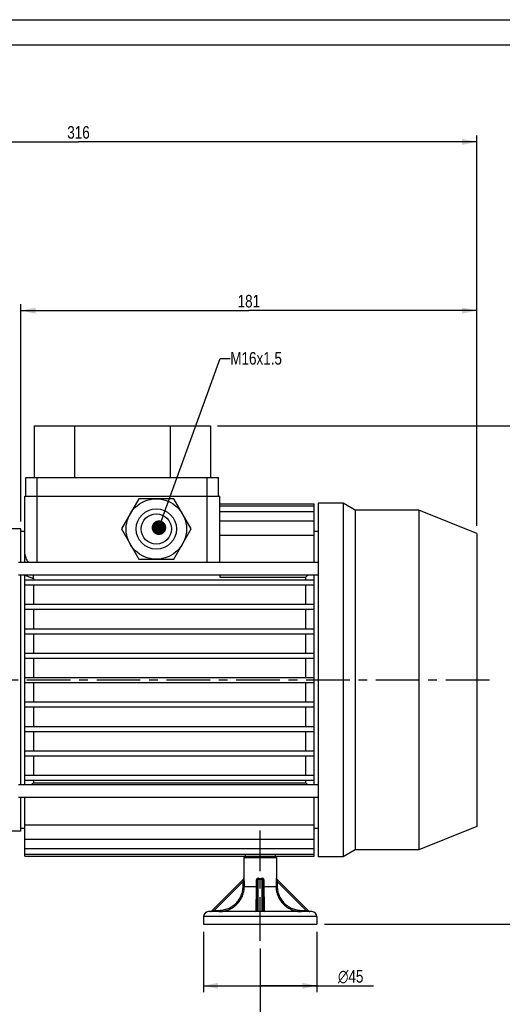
# Model space of a CAD drawing. Header units: millimetres. Extents: x 0 to 841, y 0 to 594.
# Tile 6 of 11: x 272 to 464, y 203 to 594. Entities that reach past the tile are written whole.
import ezdxf

# ---------------------------------------------------------------- set-up
doc = ezdxf.new("R2010")
doc.units = ezdxf.units.MM
doc.header["$LTSCALE"] = 46.2
doc.linetypes.add('CENTER', pattern=[0.6, 0.375, -0.075, 0.075, -0.075])
doc.layers.get('0').update_dxf_attribs({"linetype": 'CONTINUOUS'})
for name, color, linetype in [('ASSI', 7, 'CONTINUOUS'), ('DETTAGLI', 7, 'CONTINUOUS'), ('GEOM', 7, 'CONTINUOUS'), ('QUOTE', 7, 'CONTINUOUS')]:
    doc.layers.add(name, color=color, linetype=linetype)
doc.styles.get("Standard").update_dxf_attribs({"font": 'txt', "width": 0.8})
doc.styles.add('TEXTSTYLE_1', font='gdt', dxfattribs={"width": 0.8})
doc.dimstyles.new('DIMSTYLE_1', dxfattribs={"dimtxt": 5, "dimasz": 5.8, "dimexe": 1.25, "dimexo": 1.5, "dimtad": 1, "dimdec": 3, "dimdsep": 46, "dimtxsty": 'Standard', "dimblk": '_FILLED', "dimblk1": '_FILLED', "dimblk2": '_FILLED', "dimcen": 0.09, "dimadec": 3, "dimazin": 2, "dimtp": 0.3, "dimtm": 0.3, "dimtfac": 1, "dimtdec": 3, "dimtofl": 0, "dimtmove": 0, "dimatfit": 3, "dimldrblk": '_FILLED', "dimfxl": 1, "dimtolj": 1, "dimarcsym": 0})
doc.dimstyles.new('DIMSTYLE_2', dxfattribs={"dimtxt": 5, "dimasz": 5.8, "dimexe": 1.25, "dimexo": 1.5, "dimtad": 1, "dimdec": 3, "dimdsep": 46, "dimtxsty": 'Standard', "dimblk": '_FILLED', "dimblk1": '_FILLED', "dimblk2": '_FILLED', "dimcen": 0.09, "dimadec": 3, "dimazin": 2, "dimtp": 0.5, "dimtm": 0.5, "dimtfac": 1, "dimtdec": 3, "dimtofl": 0, "dimtmove": 0, "dimatfit": 3, "dimldrblk": '_FILLED', "dimfxl": 1, "dimtolj": 1, "dimarcsym": 0})
doc.dimstyles.new('DIMSTYLE_3', dxfattribs={"dimtxt": 5, "dimasz": 5.8, "dimexe": 1.25, "dimexo": 1.5, "dimtad": 1, "dimdec": 0, "dimdsep": 46, "dimtxsty": 'Standard', "dimblk": '_FILLED', "dimblk1": '_FILLED', "dimblk2": '_FILLED', "dimcen": 0.09, "dimadec": 0, "dimazin": 2, "dimtp": 0.5, "dimtm": 0.5, "dimtfac": 1, "dimtdec": 0, "dimtofl": 0, "dimtmove": 0, "dimatfit": 3, "dimldrblk": '_FILLED', "dimfxl": 1, "dimtolj": 1, "dimarcsym": 0})
doc.dimstyles.get("Standard").update_dxf_attribs({"dimtxt": 5, "dimasz": 5.8, "dimexe": 1.25, "dimexo": 1.5, "dimtad": 1, "dimdec": 3, "dimdsep": 46, "dimtxsty": 'Standard', "dimblk": '_FILLED', "dimblk1": '_FILLED', "dimblk2": '_FILLED', "dimcen": 0.09, "dimadec": 3, "dimazin": 2, "dimtol": 1, "dimtp": 0.001, "dimtm": 0.001, "dimtfac": 1, "dimtdec": 3, "dimtofl": 0, "dimtmove": 0, "dimatfit": 3, "dimldrblk": '_FILLED', "dimfxl": 1, "dimtolj": 1, "dimarcsym": 0})

# ---------------------------------------------------------------- blocks, each defined once
blk = doc.blocks.new('_FILLED')
at = {"color": 0, "linetype": 'ByBlock'}
blk.add_solid([(0, 0), (-1, 0.207), (-1, -0.207)], dxfattribs=at)
blk = doc.blocks.new('*D7')
at = {"layer": 'QUOTE', "color": 2, "linetype": 'Continuous'}
for p, q in [((137.55, 373.76), (137.55, 547.98)), ((453.85, 392.88), (453.85, 547.98)), ((137.55, 545.48), (295.7, 545.48)), ((453.85, 545.48), (295.7, 545.48))]:
    blk.add_line(p, q, dxfattribs=at)
at = {"layer": 'QUOTE', "color": 2, "linetype": 'Continuous', "xscale": 5.8, "yscale": 5.8, "zscale": 5.8, "rotation": 180}
blk.add_blockref('_FILLED', (137.55, 545.48), dxfattribs=at)
at = {"layer": 'QUOTE', "color": 2, "linetype": 'Continuous', "xscale": 5.8, "yscale": 5.8, "zscale": 5.8}
blk.add_blockref('_FILLED', (453.85, 545.48), dxfattribs=at)
at = {"layer": 'QUOTE', "color": 2, "linetype": 'Continuous', "insert": (295.7, 551.73), "char_height": 5, "width": 15.5357, "attachment_point": 2, "line_spacing_factor": 0.9}
blk.add_mtext('316', dxfattribs=at)
blk = doc.blocks.new('*D15')
at = {"layer": 'QUOTE', "color": 2, "linetype": 'Continuous'}
for p, q in [((367.85, 225.08), (367.85, 164.03)), ((180.55, 207.93), (180.55, 164.03)), ((180.55, 166.53), (274.2, 166.53)), ((367.85, 166.53), (274.2, 166.53))]:
    blk.add_line(p, q, dxfattribs=at)
at = {"layer": 'QUOTE', "color": 2, "linetype": 'Continuous', "xscale": 5.8, "yscale": 5.8, "zscale": 5.8, "rotation": 180}
blk.add_blockref('_FILLED', (180.55, 166.53), dxfattribs=at)
at = {"layer": 'QUOTE', "color": 2, "linetype": 'Continuous', "xscale": 5.8, "yscale": 5.8, "zscale": 5.8}
blk.add_blockref('_FILLED', (367.85, 166.53), dxfattribs=at)
at = {"layer": 'QUOTE', "color": 2, "linetype": 'Continuous', "insert": (274.2, 172.78), "char_height": 5, "width": 25.7143, "attachment_point": 2, "line_spacing_factor": 0.9}
blk.add_mtext('187.3', dxfattribs=at)
blk = doc.blocks.new('*D18')
at = {"layer": 'QUOTE', "color": 2, "linetype": 'Continuous'}
for p, q in [((350.92, 432.67), (495.76, 432.67)), ((493.26, 432.67), (493.26, 333.67)), ((493.26, 234.67), (493.26, 333.67)), ((393.35, 234.67), (495.76, 234.67))]:
    blk.add_line(p, q, dxfattribs=at)
at = {"layer": 'QUOTE', "color": 2, "linetype": 'Continuous', "xscale": 5.8, "yscale": 5.8, "zscale": 5.8}
for p, rotation in [((493.26, 432.67), 90), ((493.26, 234.67), 270)]:
    blk.add_blockref('_FILLED', p, dxfattribs=dict(at, rotation=rotation))
at = {"layer": 'QUOTE', "color": 2, "linetype": 'Continuous', "insert": (487.01, 333.67), "char_height": 5, "width": 16.0714, "attachment_point": 2, "rotation": 90, "line_spacing_factor": 0.9}
blk.add_mtext('198', dxfattribs=at)
blk = doc.blocks.new('*D19')
at = {"layer": 'QUOTE', "color": 2, "linetype": 'Continuous'}
for p, q in [((345.35, 231.67), (345.35, 207.7)), ((390.35, 231.67), (390.35, 207.7)), ((345.35, 210.2), (367.85, 210.2)), ((390.35, 210.2), (367.85, 210.2)), ((367.85, 210.2), (412.91, 210.2))]:
    blk.add_line(p, q, dxfattribs=at)
at = {"layer": 'QUOTE', "color": 2, "linetype": 'Continuous', "xscale": 5.8, "yscale": 5.8, "zscale": 5.8, "rotation": 180}
blk.add_blockref('_FILLED', (345.35, 210.2), dxfattribs=at)
at = {"layer": 'QUOTE', "color": 2, "linetype": 'Continuous', "xscale": 5.8, "yscale": 5.8, "zscale": 5.8}
blk.add_blockref('_FILLED', (390.35, 210.2), dxfattribs=at)
at = {"layer": 'QUOTE', "color": 2, "linetype": 'Continuous', "insert": (398.75, 216.45), "char_height": 5, "width": 21.25, "attachment_point": 1, "line_spacing_factor": 0.9, "style": 'TEXTSTYLE_1'}
blk.add_mtext('{\\Fgdt;n}\\Ftxt;45', dxfattribs=at)
blk = doc.blocks.new('*D20')
at = {"layer": 'QUOTE', "color": 2, "linetype": 'Continuous'}
for p, q in [((272.85, 394.67), (272.85, 480.93)), ((272.85, 478.43), (363.35, 478.43)), ((453.85, 478.43), (363.35, 478.43)), ((453.85, 392.88), (453.85, 480.93))]:
    blk.add_line(p, q, dxfattribs=at)
at = {"layer": 'QUOTE', "color": 2, "linetype": 'Continuous', "xscale": 5.8, "yscale": 5.8, "zscale": 5.8, "rotation": 180}
blk.add_blockref('_FILLED', (272.85, 478.43), dxfattribs=at)
at = {"layer": 'QUOTE', "color": 2, "linetype": 'Continuous', "xscale": 5.8, "yscale": 5.8, "zscale": 5.8}
blk.add_blockref('_FILLED', (453.85, 478.43), dxfattribs=at)
at = {"layer": 'QUOTE', "color": 2, "linetype": 'Continuous', "insert": (363.35, 484.68), "char_height": 5, "width": 14.4643, "attachment_point": 2, "line_spacing_factor": 0.9}
blk.add_mtext('181', dxfattribs=at)

msp = doc.modelspace()

# ---------------------------------------------------------------- linework, layer by layer
at = {"color": 7, "linetype": 'Continuous'}
for p, q in [((0, 594), (840, 594)), ((10, 584), (830, 584))]:
    msp.add_line(p, q, dxfattribs=at)
at = {"layer": 'ASSI', "color": 7, "linetype": 'Continuous'}
for p, q in [((274.8521, 404.6747), (274.8521, 412.1747)), ((274.8521, 412.1747), (351.3521, 412.1747)), ((351.3521, 404.6747), (351.3521, 412.1747)), ((400.8521, 401.8747), (390.8521, 401.8747)), ((390.8521, 401.8747), (390.8521, 261.4747)), ((405.5286, 399.1747), (400.8521, 401.8747)), ((400.8521, 401.8747), (400.8521, 261.4747)), ((430.8521, 399.1747), (405.5286, 399.1747)), ((405.5286, 399.1747), (405.5286, 264.1747)), ((453.8521, 389.8821), (430.8521, 399.1747)), ((430.8521, 399.1747), (430.8521, 264.1747)), ((453.8521, 389.8821), (453.8521, 273.4673)), ((390.8521, 378.3689), (271.8521, 378.3689)), ((390.8521, 373.3689), (271.8521, 373.3689)), ((390.8521, 289.9806), (271.8521, 289.9806)), ((390.8521, 284.9806), (271.8521, 284.9806)), ((453.8521, 273.4673), (430.8521, 264.1747)), ((361.936, 262.4973), (361.936, 261.6747)), ((373.7682, 262.4973), (373.7682, 261.6747)), ((405.5286, 264.1747), (400.8521, 261.4747)), ((430.8521, 264.1747), (405.5286, 264.1747)), ((274.3521, 261.6747), (389.3521, 261.6747)), ((361.3521, 261.1747), (374.3521, 261.1747)), ((400.8521, 261.4747), (390.8521, 261.4747)), ((345.3521, 234.6747), (390.3521, 234.6747))]:
    msp.add_line(p, q, dxfattribs=at)
at = {"layer": 'ASSI', "color": 9, "linetype": 'Continuous'}
for p, q in [((279.3521, 404.6747), (279.3521, 412.1747)), ((346.8521, 404.6747), (346.8521, 412.1747))]:
    msp.add_line(p, q, dxfattribs=at)
at = {"layer": 'ASSI', "color": 2, "linetype": 'CENTER'}
for p, q in [((458.8559, 331.6747), (131.5521, 331.6747)), ((367.8521, 228.0802), (367.8521, 271.9084))]:
    msp.add_line(p, q, dxfattribs=at)
at = {"layer": 'GEOM', "color": 7, "linetype": 'Continuous'}
for p, q in [((278.1021, 432.6747), (278.1021, 412.1747)), ((278.1021, 432.6747), (348.1021, 432.6747)), ((294.1021, 432.6747), (294.1021, 412.1747)), ((332.1021, 432.6747), (332.1021, 412.1747)), ((348.1021, 432.6747), (348.1021, 412.1747)), ((274.3521, 378.3689), (274.3521, 404.6747)), ((274.3521, 404.6747), (351.8521, 404.6747)), ((319.6739, 403.6747), (312.7457, 391.6747)), ((333.5303, 403.6747), (319.6739, 403.6747)), ((340.4585, 391.6747), (333.5303, 403.6747)), ((351.8521, 378.3689), (351.8521, 404.6747)), ((351.8521, 401.6747), (389.3521, 401.6747)), ((351.8521, 400.8521), (389.3521, 400.8521)), ((389.3521, 378.3689), (389.3521, 401.6747)), ((351.8521, 398.6362), (389.3521, 398.6362)), ((272.8521, 391.6747), (268.0807, 391.6747)), ((272.8521, 378.3689), (272.8521, 391.6747)), ((312.7457, 391.6747), (319.6739, 379.6747)), ((333.5303, 379.6747), (340.4585, 391.6747)), ((351.8521, 394.8727), (389.3521, 394.8727)), ((274.3521, 390.6747), (272.8521, 390.6747)), ((351.8521, 389.2591), (389.3521, 389.2591)), ((390.8521, 390.6747), (389.3521, 390.6747)), ((319.6739, 379.6747), (333.5303, 379.6747)), ((272.8521, 289.9806), (272.8521, 373.3689)), ((274.3521, 289.9806), (274.3521, 373.394)), ((274.4136, 373.3689), (277.8162, 371.9798)), ((277.8086, 371.9798), (277.8026, 373.3689)), ((277.8086, 371.9798), (277.8162, 371.4747)), ((351.8521, 373.3689), (351.8521, 372.4786)), ((351.8521, 372.4786), (385.888, 372.4786)), ((385.888, 372.4786), (385.888, 371.4747)), ((389.3521, 289.9806), (389.3521, 373.3689)), ((274.3521, 371.4747), (389.3521, 371.4747)), ((274.3521, 369.4747), (389.3521, 369.4747)), ((277.8162, 369.4747), (277.8162, 361.7747)), ((385.888, 369.4747), (385.888, 361.7747)), ((274.3521, 361.7747), (389.3521, 361.7747)), ((274.3521, 359.7747), (389.3521, 359.7747)), ((277.8162, 359.7747), (277.8162, 352.0747)), ((385.888, 359.7747), (385.888, 352.0747)), ((274.3521, 352.0747), (389.3521, 352.0747)), ((274.3521, 350.0747), (389.3521, 350.0747)), ((277.8162, 350.0747), (277.8162, 342.3747)), ((385.888, 350.0747), (385.888, 342.3747)), ((274.3521, 342.3747), (389.3521, 342.3747)), ((274.3521, 340.3747), (389.3521, 340.3747)), ((277.8162, 340.3747), (277.8162, 332.6747)), ((385.888, 340.3747), (385.888, 332.6747)), ((274.3521, 332.6747), (389.3521, 332.6747)), ((274.3521, 330.6747), (389.3521, 330.6747)), ((277.8162, 330.6747), (277.8162, 322.9747)), ((385.888, 330.6747), (385.888, 322.9747)), ((274.3521, 322.9747), (389.3521, 322.9747)), ((274.3521, 320.9747), (389.3521, 320.9747)), ((277.8162, 320.9747), (277.8162, 313.2747)), ((385.888, 320.9747), (385.888, 313.2747)), ((274.3521, 313.2747), (389.3521, 313.2747)), ((274.3521, 311.2747), (389.3521, 311.2747)), ((277.8162, 311.2747), (277.8162, 303.5747)), ((385.888, 311.2747), (385.888, 303.5747)), ((274.3521, 303.5747), (389.3521, 303.5747)), ((274.3521, 301.5747), (389.3521, 301.5747)), ((277.8162, 301.5747), (277.8162, 293.8747)), ((385.888, 301.5747), (385.888, 293.8747)), ((274.3521, 293.8747), (389.3521, 293.8747)), ((274.3521, 291.8747), (389.3521, 291.8747)), ((277.8162, 291.8747), (277.8162, 290.8708)), ((277.8162, 290.8708), (385.888, 290.8708)), ((385.888, 291.8747), (385.888, 290.8708)), ((272.8521, 271.6747), (272.8521, 284.9806)), ((274.3521, 261.6747), (274.3521, 284.9806)), ((389.3521, 261.6747), (389.3521, 284.9806)), ((274.3521, 274.0904), (389.3521, 274.0904)), ((272.8521, 271.6747), (268.0807, 271.6747)), ((274.3521, 272.6747), (272.8521, 272.6747)), ((390.8521, 272.6747), (389.3521, 272.6747)), ((274.3521, 268.4767), (389.3521, 268.4767)), ((274.3521, 264.7132), (389.3521, 264.7132)), ((274.3521, 262.4973), (389.3521, 262.4973)), ((361.3521, 261.1747), (361.3521, 252.8818)), ((374.3521, 261.1747), (374.3521, 252.8818)), ((348.4985, 239.8212), (361.2456, 252.5682)), ((366.6021, 251.6899), (366.6021, 240.1747)), ((369.1021, 240.1747), (369.1021, 251.6899)), ((374.4583, 252.5686), (387.2057, 239.8212)), ((388.3521, 239.6747), (347.3521, 239.6747)), ((348.1535, 239.6748), (348.145, 239.6747)), ((387.5592, 239.6747), (387.5514, 239.6748)), ((345.3521, 237.6747), (345.3521, 234.6747)), ((390.3521, 237.6747), (390.3521, 234.6747))]:
    msp.add_line(p, q, dxfattribs=at)
at = {"layer": 'GEOM', "color": 9, "linetype": 'Continuous'}
for p, q in [((279.3521, 378.3689), (279.3521, 404.6747)), ((346.8521, 378.3689), (346.8521, 404.6747)), ((349.5592, 240.1747), (361.0744, 251.6899)), ((361.0744, 251.6899), (361.5585, 251.6899)), ((361.0744, 249.6747), (361.0744, 251.6899)), ((361.5585, 249.6747), (361.5585, 251.6899)), ((366.2271, 251.6899), (366.6021, 251.6899)), ((366.2271, 251.6899), (366.2271, 249.6747)), ((367.1021, 239.6747), (367.1021, 252.5687)), ((368.6021, 239.6747), (368.6021, 252.5677)), ((369.1021, 251.6899), (369.4771, 251.6899)), ((369.4771, 249.6747), (369.4771, 251.6899)), ((374.1457, 251.6899), (374.6298, 251.6899)), ((374.1457, 251.6899), (374.1457, 249.6747)), ((374.3521, 252.8818), (374.3147, 252.9221)), ((374.6298, 251.6899), (386.145, 240.1747)), ((374.6298, 251.6899), (374.6298, 249.6747)), ((361.0744, 249.6747), (366.6021, 249.6747)), ((369.1021, 249.6747), (374.6298, 249.6747)), ((349.5592, 240.1747), (348.4985, 239.8212)), ((348.584, 239.8497), (348.5354, 239.8335)), ((348.6961, 239.887), (348.6537, 239.873)), ((349.3724, 240.1122), (349.2021, 240.0558)), ((349.5592, 240.1747), (351.4452, 240.1747)), ((349.5592, 239.6747), (349.5592, 240.1747)), ((351.4452, 239.6747), (351.4452, 240.1747)), ((367.1021, 239.8212), (368.6021, 239.8212)), ((384.259, 240.1747), (386.145, 240.1747)), ((384.259, 239.6747), (384.259, 240.1747)), ((387.2057, 239.8212), (386.145, 240.1747)), ((386.145, 240.1747), (386.145, 239.6747)), ((387.1966, 239.8241), (387.1847, 239.8282)), ((387.2057, 239.8212), (387.2036, 239.8218)), ((390.3521, 237.6747), (345.3521, 237.6747))]:
    msp.add_line(p, q, dxfattribs=at)
msp.add_lwpolyline([(348.5354, 239.8335), (348.5188, 239.8279), (348.5071, 239.8239), (348.5004, 239.8216), (348.4985, 239.8212)], dxfattribs=at)
at = {"layer": 'GEOM', "color": 7, "linetype": 'Continuous'}
for radius in [12, 6]:
    msp.add_circle((326.6021, 391.6747), radius, dxfattribs=at)
at = {"layer": 'GEOM', "color": 9, "linetype": 'Continuous'}
msp.add_circle((326.6021, 391.6747), 8, dxfattribs=at)
at = {"layer": 'GEOM', "color": 7, "linetype": 'Continuous'}
for centre, radius, start, end in [((561.704, 154.474), 280.0666, 128.594372, 128.885416), ((102.0002, 508.8755), 280.0666, 308.594372, 308.885416), ((561.704, 508.8755), 280.0666, 231.114584, 231.405628), ((360.8521, 252.8818), 0.5, 319.999844, 359.999885), ((374.8521, 252.8818), 0.5, 180.000115, 220.000156), ((347.3521, 237.6747), 2, 90, 180), ((348.145, 240.1747), 0.5, 270.984913, 314.999998), ((366.1021, 240.1747), 0.5, 270.000003, 360), ((369.6021, 240.1747), 0.5, 180, 270), ((387.5592, 240.1747), 0.5, 225.000002, 269.097818), ((388.3521, 237.6747), 2, 0, 90)]:
    msp.add_arc(centre, radius, start, end, dxfattribs=at)
at = {"layer": 'GEOM', "color": 9, "linetype": 'Continuous'}
for centre, radius, start, end in [((367.8556, 259.5322), 7.0041, 263.823853, 269.971563), ((367.8555, 258.9134), 6.0318, 263.353347, 269.968538), ((367.8561, 258.9753), 6.0937, 269.962632, 276.584988), ((367.8583, 259.5242), 6.9962, 269.950182, 276.103377)]:
    msp.add_arc(centre, radius, start, end, dxfattribs=at)
at = {"layer": 'GEOM', "color": 7, "linetype": 'Continuous'}
for points, knots in [([(274.3521, 381.7191), (274.3521, 381.4709), (274.4489, 380.9323), (274.8755, 379.7843), (275.3725, 378.9364), (275.7524, 378.3689)], [0, 0, 0, 0, 0.20293305, 0.44154514, 1, 1, 1, 1]), ([(351.6401, 378.3688), (351.6746, 378.4489), (351.793, 378.7614), (351.8521, 379.0979), (351.8521, 379.3448)], [0, 0, 0, 0, 0.26108312, 1, 1, 1, 1])]:
    msp.add_open_spline(points, degree=3, knots=knots, dxfattribs=at)
at = {"layer": 'GEOM', "color": 9, "linetype": 'Continuous'}
for points, knots in [([(361.2697, 252.4828), (361.2652, 252.423), (361.2436, 252.2957), (361.182, 252.0301), (361.1199, 251.8264), (361.0744, 251.6899)], [0, 0, 0, 0, 0.21996857, 0.47226788, 1, 1, 1, 1]), ([(361.3895, 252.9221), (361.3903, 252.8571), (361.3658, 252.7257), (361.2918, 252.6144), (361.246, 252.5686)], [0, 0, 0, 0, 0.50079242, 1, 1, 1, 1]), ([(361.246, 252.5686), (361.2494, 252.572), (361.2616, 252.5793), (361.2713, 252.5537), (361.2716, 252.5251), (361.2709, 252.4981), (361.2697, 252.4828)], [0, 0, 0, 0, 0.13383338, 0.28328612, 0.5788392, 1, 1, 1, 1]), ([(361.3899, 252.922), (361.3844, 252.9161), (361.3751, 252.906), (361.3628, 252.8939), (361.3564, 252.8859), (361.3526, 252.8829), (361.3521, 252.8818)], [0, 0, 0, 0, 0.43568171, 0.74708484, 0.93608511, 1, 1, 1, 1]), ([(361.5585, 251.6899), (361.5585, 251.7626), (361.5566, 251.9071), (361.5477, 252.1211), (361.5325, 252.3275), (361.5141, 252.4918), (361.496, 252.614), (361.4816, 252.6956), (361.4663, 252.7679), (361.4506, 252.8287), (361.435, 252.8756), (361.4218, 252.9055), (361.4107, 252.9203), (361.4035, 252.9261), (361.3955, 252.9268), (361.3915, 252.9238), (361.3899, 252.922)], [0, 0, 0, 0, 0.17161511, 0.34125695, 0.50567487, 0.66023287, 0.73156242, 0.79733125, 0.85603912, 0.90592668, 0.94535613, 0.97304868, 0.98236318, 0.98905525, 0.99424618, 1, 1, 1, 1]), ([(367.1573, 252.9222), (367.0855, 252.9305), (366.9381, 252.9244), (366.6653, 252.8178), (366.4088, 252.5407), (366.2566, 252.1277), (366.2271, 251.8357), (366.2271, 251.6899)], [0, 0, 0, 0, 0.12499473, 0.24963151, 0.49758019, 0.74814337, 1, 1, 1, 1]), ([(366.6021, 251.6899), (366.6021, 251.7824), (366.6134, 251.969), (366.665, 252.1995), (366.744, 252.3732), (366.8305, 252.4904), (366.9541, 252.5735), (367.0556, 252.5786), (367.1021, 252.5686)], [0, 0, 0, 0, 0.24460582, 0.49300128, 0.61921819, 0.74667024, 0.87423312, 1, 1, 1, 1]), ([(367.1021, 252.5686), (367.1075, 252.5937), (367.1301, 252.7108), (367.1458, 252.8291), (367.1557, 252.9221)], [0, 0, 0, 0, 0.21525204, 1, 1, 1, 1]), ([(368.5485, 252.9221), (368.552, 252.8895), (368.566, 252.7712), (368.5839, 252.6531), (368.6021, 252.5686)], [0, 0, 0, 0, 0.27491957, 1, 1, 1, 1]), ([(369.4771, 251.6899), (369.4771, 251.8349), (369.4479, 252.1256), (369.2974, 252.5369), (369.0436, 252.8138), (368.7733, 252.9229), (368.6265, 252.9301), (368.5549, 252.9218)], [0, 0, 0, 0, 0.25175509, 0.50232192, 0.75031743, 0.87502118, 1, 1, 1, 1]), ([(368.6021, 252.5686), (368.6486, 252.5786), (368.7501, 252.5735), (368.8737, 252.4904), (368.9602, 252.3732), (369.0392, 252.1995), (369.0908, 251.969), (369.1021, 251.7824), (369.1021, 251.6899)], [0, 0, 0, 0, 0.1257728, 0.2533363, 0.38078671, 0.50700297, 0.75539609, 1, 1, 1, 1]), ([(374.3147, 252.9221), (374.3117, 252.9254), (374.3029, 252.9283), (374.2939, 252.9207), (374.2828, 252.9063), (374.2695, 252.8765), (374.2539, 252.8299), (374.2382, 252.7693), (374.2229, 252.6972), (374.2084, 252.6155), (374.1903, 252.4932), (374.1719, 252.3287), (374.1565, 252.122), (374.1476, 251.9076), (374.1457, 251.7627), (374.1457, 251.6899)], [0, 0, 0, 0, 0.01040977, 0.01703087, 0.02625977, 0.05367702, 0.09289008, 0.14267767, 0.20129535, 0.26707997, 0.33849423, 0.4932465, 0.65795781, 0.8279575, 1, 1, 1, 1]), ([(374.4583, 252.5686), (374.4124, 252.6144), (374.3384, 252.7257), (374.3139, 252.8571), (374.3147, 252.9221)], [0, 0, 0, 0, 0.49920762, 1, 1, 1, 1]), ([(374.6298, 251.6899), (374.6145, 251.7358), (374.5848, 251.8278), (374.5434, 251.9661), (374.506, 252.1036), (374.4787, 252.217), (374.4603, 252.3057), (374.4488, 252.3689), (374.4399, 252.4284), (374.4339, 252.4811), (374.4326, 252.5261), (374.433, 252.5544), (374.4428, 252.5793), (374.4548, 252.572), (374.4583, 252.5686)], [0, 0, 0, 0, 0.15669545, 0.31276632, 0.46705217, 0.61758472, 0.69021564, 0.76007151, 0.8255118, 0.88440401, 0.93308062, 0.96713804, 0.98435031, 1, 1, 1, 1]), ([(351.4452, 240.1747), (352.0695, 240.1747), (353.3216, 240.2972), (355.1262, 240.84), (356.7932, 241.7202), (358.26, 242.9041), (359.4718, 244.348), (360.3807, 245.9999), (360.9462, 247.7982), (361.0744, 249.0505), (361.0744, 249.6747)], [0, 0, 0, 0, 0.12498968, 0.24999358, 0.37500486, 0.50001561, 0.62502468, 0.7500301, 0.87502406, 1, 1, 1, 1]), ([(351.4452, 239.6747), (352.1018, 239.6747), (353.4187, 239.8036), (355.3164, 240.3749), (357.0692, 241.3015), (358.6104, 242.5484), (359.8822, 244.0692), (360.8342, 245.8087), (361.4249, 247.7011), (361.5585, 249.0182), (361.5585, 249.6747)], [0, 0, 0, 0, 0.12499159, 0.24999601, 0.37500603, 0.50001369, 0.62501874, 0.75002162, 0.87501748, 1, 1, 1, 1]), ([(366.2271, 249.6747), (366.2271, 249.0283), (366.2234, 247.7612), (366.2086, 245.9224), (366.1887, 244.2286), (366.1706, 242.9368), (366.1564, 242.0221), (366.1469, 241.4399), (366.138, 240.9351), (366.1299, 240.5121), (366.1234, 240.2128), (366.1183, 240.0172), (366.1151, 239.9042), (366.1118, 239.8143), (366.1094, 239.7473), (366.106, 239.7041), (366.1051, 239.6826), (366.103, 239.6762)], [0, 0, 0, 0, 0.19391719, 0.38016338, 0.55165771, 0.70211362, 0.76772918, 0.82612864, 0.87677978, 0.91921464, 0.9530345, 0.96660978, 0.9779167, 0.98692776, 0.99362088, 0.99798019, 1, 1, 1, 1]), ([(369.5965, 239.7252), (369.5895, 239.8419), (369.582, 240.183), (369.567, 240.8478), (369.5512, 241.8087), (369.532, 243.0338), (369.5123, 244.4834), (369.4869, 246.7222), (369.4771, 248.4727), (369.4771, 249.6747)], [0, 0, 0, 0, 0.03524353, 0.10284947, 0.20050368, 0.32497655, 0.47225144, 0.63759242, 1, 1, 1, 1]), ([(374.1457, 249.6747), (374.1457, 249.0181), (374.2793, 247.7011), (374.87, 245.8088), (375.8219, 244.0693), (377.0936, 242.5485), (378.6348, 241.3017), (380.3875, 240.375), (382.2853, 239.8036), (383.6023, 239.6747), (384.259, 239.6747)], [0, 0, 0, 0, 0.12498326, 0.2499761, 0.37497435, 0.49997476, 0.62497652, 0.74998042, 0.87498317, 1, 1, 1, 1]), ([(374.6298, 249.6747), (374.6298, 249.0505), (374.758, 247.7982), (375.3235, 246), (376.2323, 244.3481), (377.4441, 242.9043), (378.9108, 241.7204), (380.5777, 240.8402), (382.3823, 240.2972), (383.6346, 240.1747), (384.259, 240.1747)], [0, 0, 0, 0, 0.12497676, 0.24996771, 0.37496849, 0.49997292, 0.62497777, 0.74998294, 0.87498515, 1, 1, 1, 1]), ([(367.1021, 239.8212), (367.0113, 239.8212), (366.8615, 239.8491), (366.6995, 239.9523), (366.6192, 240.0621), (366.6021, 240.1394), (366.6021, 240.1747)], [0, 0, 0, 0, 0.4061723, 0.65756151, 0.84198163, 1, 1, 1, 1]), ([(369.1021, 240.1747), (369.1021, 240.1394), (369.085, 240.0621), (369.0047, 239.9523), (368.8427, 239.8491), (368.6929, 239.8212), (368.6021, 239.8212)], [0, 0, 0, 0, 0.15802075, 0.34244367, 0.59383988, 1, 1, 1, 1]), ([(369.6021, 239.6747), (369.601, 239.6747), (369.6006, 239.6811), (369.5988, 239.6887), (369.5978, 239.7056), (369.5969, 239.7178), (369.5965, 239.7252)], [0, 0, 0, 0, 0.06742019, 0.25522588, 0.56599539, 1, 1, 1, 1])]:
    msp.add_open_spline(points, degree=3, knots=knots, dxfattribs=at)

# ---------------------------------------------------------------- texts
at = {"layer": 'DETTAGLI', "color": 2, "linetype": 'Continuous', "insert": (355.9804, 461.9691), "char_height": 5, "width": 37.321429, "attachment_point": 1, "line_spacing_factor": 0.9}
msp.add_mtext('M16x1.5', dxfattribs=at)

# ---------------------------------------------------------------- dimensions: what is measured, and where the dimension line sits
at = {"layer": 'QUOTE', "color": 2, "linetype": 'Continuous'}
dim = msp.add_linear_dim(base=(453.8521, 545.4786), p1=(137.5521, 372.2622), p2=(453.8521, 391.3821), dimstyle='DIMSTYLE_3', dxfattribs=at)
dim.commit()
dim.dimension.update_dxf_attribs({"geometry": '*D7', "text_midpoint": (294.9878, 545.4786), "dimtype": 160})
for base, p1, p2, angle, picture, middle in [((272.8521, 478.435), (453.8521, 391.3821), (272.8521, 393.1747), 180, '*D20', (362.6378, 478.435)), ((493.2582, 432.6747), (391.8521, 234.6747), (349.4235, 432.6747), 90, '*D18', (493.2582, 332.9604)), ((180.5521, 166.5289), (367.8521, 226.5802), (180.5521, 209.4317), 180, '*D15', (273.4878, 166.5289))]:
    dim = msp.add_linear_dim(base=base, p1=p1, p2=p2, angle=angle, dimstyle='DIMSTYLE_2', dxfattribs=at)
    dim.commit()
    dim.dimension.update_dxf_attribs({"geometry": picture, "text_midpoint": middle, "dimtype": 160})
dim = msp.add_linear_dim(base=(345.3521, 210.204), p1=(390.3521, 233.1747), p2=(345.3521, 233.1747), angle=180, text='%%c<>', dimstyle='DIMSTYLE_1', dxfattribs=at)
dim.commit()
dim.dimension.update_dxf_attribs({"geometry": '*D19', "text_midpoint": (405.83, 210.204), "dimtype": 160})

# ---------------------------------------------------------------- leaders
at = {"layer": 'DETTAGLI', "color": 2, "linetype": 'Continuous', "annotation_type": 0, "has_hookline": 1, "hookline_direction": 1, "text_width": 21.4264}
msp.add_leader([(327.6515, 392.189), (351.9804, 459.4691), (355.9804, 459.4691)], dimstyle='Standard', override={"dimtad": 0, "dimldrblk": 'DOT'}, dxfattribs=at)

doc.saveas('drawing.dxf')
